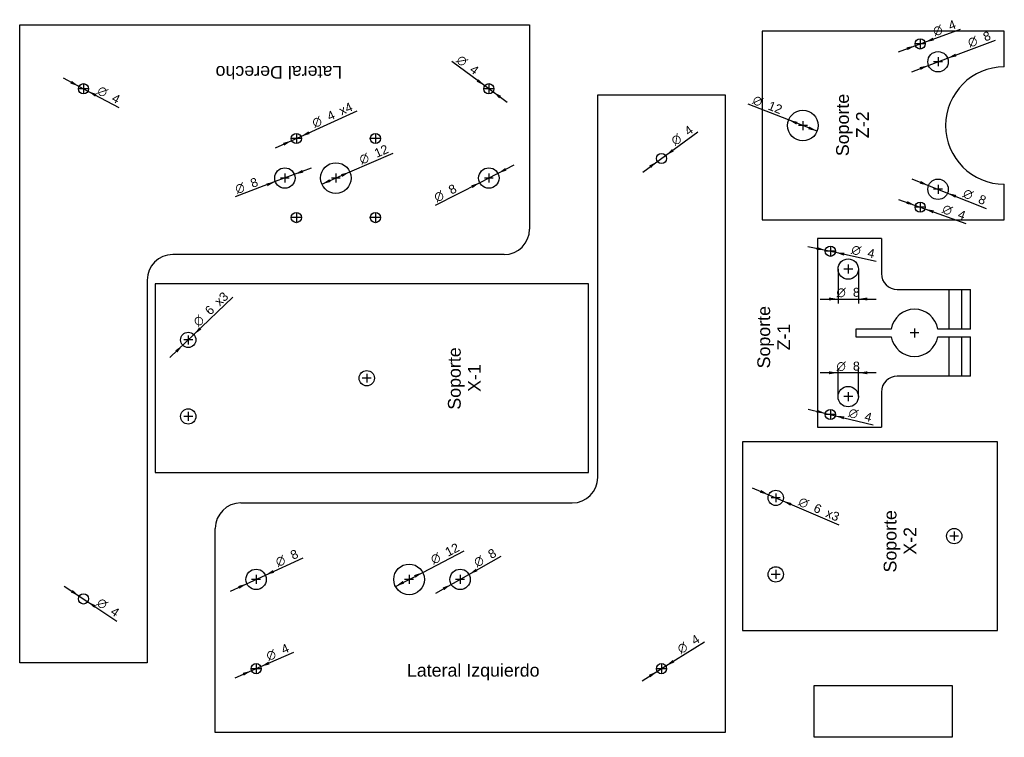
# Model space of a CAD drawing. Header units: millimetres. Extents: x 26 to 412, y 9 to 291.
import ezdxf
from ezdxf.enums import TextEntityAlignment as Align
from ezdxf.lldxf.tags import DXFTag

# ---------------------------------------------------------------- set-up
doc = ezdxf.new("R2010")
doc.units = ezdxf.units.MM
for name, color, linetype in [('$TD_AUDIT_GENERATED_(3F)', 7, 'Continuous'), ('LATERAL_DCHO', 7, 'Continuous'), ('LATERAL_IZDO', 7, 'Continuous'), ('MESA_VCAL1', 7, 'Continuous'), ('MESA_VCAL2', 7, 'Continuous'), ('MESA_VCAL_INF', 7, 'Continuous'), ('MESA_VCAL_SUP', 7, 'Continuous')]:
    doc.layers.add(name, color=color, linetype=linetype)
doc.styles.add('SEACAD_Arial', font='ARIAL.TTF')
doc.styles.add('SEACAD_Solid_Edge_ANSI1_Symbols', font='semeca1.ttf')
tags = doc.linetypes.add('CENTER2', pattern=[28.575, 19.05, -3.175, 3.175, -3.175]).pattern_tags.tags
tags[10:11] = [DXFTag(74, 4), DXFTag(75, 0), DXFTag(340, '0'), DXFTag(46, 0.0), DXFTag(50, 0.0), DXFTag(44, 0.0), DXFTag(45, 0.0)]
tags[8:9] = [DXFTag(74, 4), DXFTag(75, 0), DXFTag(340, '0'), DXFTag(46, 0.0), DXFTag(50, 0.0), DXFTag(44, 0.0), DXFTag(45, 0.0)]
tags[6:7] = [DXFTag(74, 4), DXFTag(75, 0), DXFTag(340, '0'), DXFTag(46, 0.0), DXFTag(50, 0.0), DXFTag(44, 0.0), DXFTag(45, 0.0)]
tags[4:5] = [DXFTag(74, 4), DXFTag(75, 0), DXFTag(340, '0'), DXFTag(46, 0.0), DXFTag(50, 0.0), DXFTag(44, 0.0), DXFTag(45, 0.0)]
tags = doc.linetypes.add('HIDDEN2', pattern=[4.7625, 3.175, -1.5875]).pattern_tags.tags
tags[6:7] = [DXFTag(74, 4), DXFTag(75, 0), DXFTag(340, '0'), DXFTag(46, 0.0), DXFTag(50, 0.0), DXFTag(44, 0.0), DXFTag(45, 0.0)]
tags[4:5] = [DXFTag(74, 4), DXFTag(75, 0), DXFTag(340, '0'), DXFTag(46, 0.0), DXFTag(50, 0.0), DXFTag(44, 0.0), DXFTag(45, 0.0)]
doc.dimstyles.new('DIN', dxfattribs={"dimtxt": 3.5, "dimasz": 3.5, "dimexe": 1.75, "dimexo": 0, "dimgap": 1.75, "dimtad": 1, "dimtxsty": 'SEACAD_Arial', "dimblk1": '_SE_FILLED', "dimblk2": '_SE_FILLED', "dimsah": 1, "dimcen": 1.75, "dimadec": 0, "dimazin": 0, "dimtfac": 1, "dimtmove": 1, "dimatfit": 3, "dimfxl": 0, "dimtolj": 1, "dimarcsym": 0})
picture_1 = doc.add_image_def('image1.jpg', size_in_pixel=(211, 79))

# ---------------------------------------------------------------- blocks, each defined once
blk = doc.blocks.new('SEANNOT_GROUP')
at = {"layer": '$TD_AUDIT_GENERATED_(3F)', "color": 7, "linetype": 'CENTER2'}
for p, q in [((387.83, 224.17), (384.33, 224.17)), ((386.08, 225.92), (386.08, 222.42))]:
    blk.add_line(p, q, dxfattribs=at)
blk = doc.blocks.new('SEANNOT_GROUP1')
at = {"layer": '$TD_AUDIT_GENERATED_(3F)', "color": 7, "linetype": 'CENTER2'}
for p, q in [((334.83, 249.17), (331.33, 249.17)), ((333.08, 250.92), (333.08, 247.42))]:
    blk.add_line(p, q, dxfattribs=at)
blk = doc.blocks.new('SEANNOT_GROUP2')
at = {"layer": '$TD_AUDIT_GENERATED_(3F)', "color": 7, "linetype": 'CENTER2'}
for p, q in [((386.08, 275.92), (386.08, 272.42)), ((387.83, 274.17), (384.33, 274.17))]:
    blk.add_line(p, q, dxfattribs=at)
blk = doc.blocks.new('SEANNOT_GROUP3')
at = {"layer": '$TD_AUDIT_GENERATED_(3F)', "color": 7, "linetype": 'CENTER2'}
for p, q in [((350.86, 194.64), (350.86, 191.14)), ((352.61, 192.89), (349.11, 192.89))]:
    blk.add_line(p, q, dxfattribs=at)
blk = doc.blocks.new('SEANNOT_GROUP4')
at = {"layer": '$TD_AUDIT_GENERATED_(3F)', "color": 7, "linetype": 'CENTER2'}
for p, q in [((343.86, 201.64), (343.86, 198.14)), ((345.61, 199.89), (342.11, 199.89))]:
    blk.add_line(p, q, dxfattribs=at)
blk = doc.blocks.new('SEANNOT_GROUP5')
at = {"layer": '$TD_AUDIT_GENERATED_(3F)', "color": 7, "linetype": 'CENTER2'}
for p, q in [((345.61, 135.89), (342.11, 135.89)), ((343.86, 137.64), (343.86, 134.14))]:
    blk.add_line(p, q, dxfattribs=at)
blk = doc.blocks.new('SEANNOT_GROUP6')
at = {"layer": '$TD_AUDIT_GENERATED_(3F)', "color": 7, "linetype": 'CENTER2'}
for p, q in [((352.61, 142.89), (349.11, 142.89)), ((350.86, 144.64), (350.86, 141.14))]:
    blk.add_line(p, q, dxfattribs=at)
blk = doc.blocks.new('SEANNOT_GROUP7')
at = {"layer": '$TD_AUDIT_GENERATED_(3F)', "color": 7, "linetype": 'CENTER2'}
for p, q in [((378.61, 167.89), (375.11, 167.89)), ((376.86, 169.64), (376.86, 166.14))]:
    blk.add_line(p, q, dxfattribs=at)
blk = doc.blocks.new('SEANNOT_GROUP8')
at = {"layer": '$TD_AUDIT_GENERATED_(3F)', "color": 7, "linetype": 'CENTER2'}
for p, q in [((322.43, 104.97), (322.43, 101.47)), ((324.18, 103.22), (320.68, 103.22))]:
    blk.add_line(p, q, dxfattribs=at)
blk = doc.blocks.new('SEANNOT_GROUP9')
at = {"layer": '$TD_AUDIT_GENERATED_(3F)', "color": 7, "linetype": 'CENTER2'}
for p, q in [((322.43, 74.97), (322.43, 71.47)), ((324.18, 73.22), (320.68, 73.22))]:
    blk.add_line(p, q, dxfattribs=at)
blk = doc.blocks.new('SEANNOT_GROUP10')
at = {"layer": '$TD_AUDIT_GENERATED_(3F)', "color": 7, "linetype": 'CENTER2'}
for p, q in [((392.43, 89.97), (392.43, 86.47)), ((394.18, 88.22), (390.68, 88.22))]:
    blk.add_line(p, q, dxfattribs=at)
blk = doc.blocks.new('SEANNOT_GROUP11')
at = {"layer": '$TD_AUDIT_GENERATED_(3F)', "color": 7, "linetype": 'CENTER2'}
for p, q in [((52.66, 263.59), (49.16, 263.59)), ((50.91, 265.34), (50.91, 261.84))]:
    blk.add_line(p, q, dxfattribs=at)
blk = doc.blocks.new('SEANNOT_GROUP12')
at = {"layer": '$TD_AUDIT_GENERATED_(3F)', "color": 7, "linetype": 'CENTER2'}
for p, q in [((211.66, 263.59), (208.16, 263.59)), ((209.91, 265.34), (209.91, 261.84))]:
    blk.add_line(p, q, dxfattribs=at)
blk = doc.blocks.new('SEANNOT_GROUP13')
at = {"layer": '$TD_AUDIT_GENERATED_(3F)', "color": 7, "linetype": 'CENTER2'}
for p, q in [((211.66, 228.59), (208.16, 228.59)), ((209.91, 230.34), (209.91, 226.84))]:
    blk.add_line(p, q, dxfattribs=at)
blk = doc.blocks.new('SEANNOT_GROUP14')
at = {"layer": '$TD_AUDIT_GENERATED_(3F)', "color": 7, "linetype": 'CENTER2'}
for p, q in [((167.16, 244.09), (163.66, 244.09)), ((165.41, 245.84), (165.41, 242.34))]:
    blk.add_line(p, q, dxfattribs=at)
blk = doc.blocks.new('SEANNOT_GROUP15')
at = {"layer": '$TD_AUDIT_GENERATED_(3F)', "color": 7, "linetype": 'CENTER2'}
for p, q in [((136.16, 244.09), (132.66, 244.09)), ((134.41, 245.84), (134.41, 242.34))]:
    blk.add_line(p, q, dxfattribs=at)
blk = doc.blocks.new('SEANNOT_GROUP16')
at = {"layer": '$TD_AUDIT_GENERATED_(3F)', "color": 7, "linetype": 'CENTER2'}
for p, q in [((131.66, 228.59), (128.16, 228.59)), ((129.91, 230.34), (129.91, 226.84))]:
    blk.add_line(p, q, dxfattribs=at)
blk = doc.blocks.new('SEANNOT_GROUP17')
at = {"layer": '$TD_AUDIT_GENERATED_(3F)', "color": 7, "linetype": 'CENTER2'}
for p, q in [((151.66, 228.59), (148.16, 228.59)), ((149.91, 230.34), (149.91, 226.84))]:
    blk.add_line(p, q, dxfattribs=at)
blk = doc.blocks.new('SEANNOT_GROUP18')
at = {"layer": '$TD_AUDIT_GENERATED_(3F)', "color": 7, "linetype": 'CENTER2'}
for p, q in [((136.16, 213.09), (132.66, 213.09)), ((134.41, 214.84), (134.41, 211.34))]:
    blk.add_line(p, q, dxfattribs=at)
blk = doc.blocks.new('SEANNOT_GROUP19')
at = {"layer": '$TD_AUDIT_GENERATED_(3F)', "color": 7, "linetype": 'CENTER2'}
for p, q in [((167.16, 213.09), (163.66, 213.09)), ((165.41, 214.84), (165.41, 211.34))]:
    blk.add_line(p, q, dxfattribs=at)
blk = doc.blocks.new('SEANNOT_GROUP20')
at = {"layer": '$TD_AUDIT_GENERATED_(3F)', "color": 7, "linetype": 'CENTER2'}
for p, q in [((162.02, 151.88), (162.02, 148.38)), ((163.77, 150.13), (160.27, 150.13))]:
    blk.add_line(p, q, dxfattribs=at)
blk = doc.blocks.new('SEANNOT_GROUP21')
at = {"layer": '$TD_AUDIT_GENERATED_(3F)', "color": 7, "linetype": 'CENTER2'}
for p, q in [((92.02, 166.88), (92.02, 163.38)), ((93.77, 165.13), (90.27, 165.13))]:
    blk.add_line(p, q, dxfattribs=at)
blk = doc.blocks.new('SEANNOT_GROUP22')
at = {"layer": '$TD_AUDIT_GENERATED_(3F)', "color": 7, "linetype": 'CENTER2'}
for p, q in [((92.02, 136.88), (92.02, 133.38)), ((93.77, 135.13), (90.27, 135.13))]:
    blk.add_line(p, q, dxfattribs=at)
blk = doc.blocks.new('SEANNOT_GROUP23')
at = {"layer": '$TD_AUDIT_GENERATED_(3F)', "color": 7, "linetype": 'CENTER2'}
for p, q in [((120.38, 71.25), (116.88, 71.25)), ((118.63, 73), (118.63, 69.5))]:
    blk.add_line(p, q, dxfattribs=at)
blk = doc.blocks.new('SEANNOT_GROUP24')
at = {"layer": '$TD_AUDIT_GENERATED_(3F)', "color": 7, "linetype": 'CENTER2'}
for p, q in [((120.38, 36.25), (116.88, 36.25)), ((118.63, 38), (118.63, 34.5))]:
    blk.add_line(p, q, dxfattribs=at)
blk = doc.blocks.new('SEANNOT_GROUP25')
at = {"layer": '$TD_AUDIT_GENERATED_(3F)', "color": 7, "linetype": 'CENTER2'}
for p, q in [((180.38, 71.25), (176.88, 71.25)), ((178.63, 73), (178.63, 69.5))]:
    blk.add_line(p, q, dxfattribs=at)
blk = doc.blocks.new('SEANNOT_GROUP26')
at = {"layer": '$TD_AUDIT_GENERATED_(3F)', "color": 7, "linetype": 'CENTER2'}
for p, q in [((200.38, 71.25), (196.88, 71.25)), ((198.63, 73), (198.63, 69.5))]:
    blk.add_line(p, q, dxfattribs=at)
blk = doc.blocks.new('SEANNOT_GROUP27')
at = {"layer": '$TD_AUDIT_GENERATED_(3F)', "color": 7, "linetype": 'CENTER2'}
for p, q in [((279.38, 36.25), (275.88, 36.25)), ((277.63, 38), (277.63, 34.5))]:
    blk.add_line(p, q, dxfattribs=at)
blk = doc.blocks.new('SEANNOT_GROUP28')
at = {"layer": '$TD_AUDIT_GENERATED_(3F)', "color": 7, "linetype": 'CENTER2'}
for p, q in [((380.83, 217.17), (377.33, 217.17)), ((379.08, 218.92), (379.08, 215.42))]:
    blk.add_line(p, q, dxfattribs=at)
blk = doc.blocks.new('SEANNOT_GROUP29')
at = {"layer": '$TD_AUDIT_GENERATED_(3F)', "color": 7, "linetype": 'CENTER2'}
for p, q in [((379.08, 282.92), (379.08, 279.42)), ((380.83, 281.17), (377.33, 281.17))]:
    blk.add_line(p, q, dxfattribs=at)
blk = doc.blocks.new('SE')
at = {"layer": 'LATERAL_IZDO', "color": 7, "linetype": 'Continuous'}
for p, q in [((25.91, 288.59), (225.91, 288.59)), ((25.91, 38.59), (25.91, 288.59)), ((225.91, 288.59), (225.91, 208.59)), ((215.91, 198.59), (85.91, 198.59)), ((75.91, 188.59), (75.91, 38.59)), ((75.91, 38.59), (25.91, 38.59))]:
    blk.add_line(p, q, dxfattribs=at)
for centre, radius in [((50.91, 263.59), 2), ((209.91, 263.59), 2), ((134.41, 244.09), 2), ((165.41, 244.09), 2), ((129.91, 228.59), 4), ((149.91, 228.59), 6), ((209.91, 228.59), 4), ((134.41, 213.09), 2), ((165.41, 213.09), 2), ((50.91, 63.59), 2)]:
    blk.add_circle(centre, radius, dxfattribs=at)
for centre, start, end in [((215.91, 208.59), 270, 0), ((85.91, 188.59), 90, 180)]:
    blk.add_arc(centre, 10, start, end, dxfattribs=at)
blk = doc.blocks.new('SE1')
at = {"layer": 'MESA_VCAL_INF', "color": 7, "linetype": 'Continuous'}
for p, q in [((338.86, 204.89), (338.86, 130.89)), ((363.86, 204.89), (338.86, 204.89)), ((363.86, 204.89), (363.86, 191.12)), ((370.1, 184.89), (398.86, 184.89)), ((398.86, 169.39), (398.86, 184.89)), ((367.74, 169.39), (353.86, 169.39)), ((353.86, 169.39), (353.86, 166.39)), ((353.86, 166.39), (367.74, 166.39)), ((398.86, 169.39), (385.99, 169.39)), ((385.99, 166.39), (398.86, 166.39)), ((398.86, 150.89), (398.86, 166.39)), ((398.86, 150.89), (370.1, 150.89)), ((363.86, 144.65), (363.86, 130.89)), ((338.86, 130.89), (363.86, 130.89))]:
    blk.add_line(p, q, dxfattribs=at)
at = {"layer": 'MESA_VCAL_INF', "color": 7, "linetype": 'HIDDEN2'}
for p, q in [((390.36, 184.89), (390.36, 169.39)), ((395.36, 169.39), (395.36, 184.89)), ((390.36, 166.39), (390.36, 150.89)), ((395.36, 150.89), (395.36, 166.39))]:
    blk.add_line(p, q, dxfattribs=at)
at = {"layer": 'MESA_VCAL_INF', "color": 7, "linetype": 'Continuous'}
for centre, radius in [((343.86, 199.89), 2), ((350.86, 192.89), 4), ((350.86, 142.89), 4), ((343.86, 135.89), 2)]:
    blk.add_circle(centre, radius, dxfattribs=at)
for centre, radius, start, end in [((370.1, 191.12), 6.24, 180, 270), ((376.86, 167.89), 9.25, 9.3324, 170.6676), ((376.86, 167.89), 9.25, 189.3324, 350.6676), ((370.1, 144.65), 6.24, 90, 180)]:
    blk.add_arc(centre, radius, start, end, dxfattribs=at)
blk = doc.blocks.new('SE2')
at = {"layer": 'MESA_VCAL_SUP', "color": 7, "linetype": 'Continuous'}
for p, q in [((412.08, 286.17), (317.08, 286.17)), ((317.08, 286.17), (317.08, 212.17)), ((412.08, 272.17), (412.08, 286.17)), ((412.08, 212.17), (412.08, 226.17)), ((317.08, 212.17), (412.08, 212.17))]:
    blk.add_line(p, q, dxfattribs=at)
for centre, radius in [((379.08, 281.17), 2), ((386.08, 274.17), 4), ((333.08, 249.17), 6), ((386.08, 224.17), 4), ((379.08, 217.17), 2)]:
    blk.add_circle(centre, radius, dxfattribs=at)
blk.add_arc((412.08, 249.17), 23, 90, 270, dxfattribs=at)
blk = doc.blocks.new('SE3')
at = {"layer": 'MESA_VCAL1', "color": 7, "linetype": 'Continuous'}
for p, q in [((249.02, 187.13), (79.02, 187.13)), ((79.02, 187.13), (79.02, 113.13)), ((249.02, 113.13), (249.02, 187.13)), ((79.02, 113.13), (249.02, 113.13))]:
    blk.add_line(p, q, dxfattribs=at)
for centre in [(92.02, 165.13), (162.02, 150.13), (92.02, 135.13)]:
    blk.add_circle(centre, 3, dxfattribs=at)
blk = doc.blocks.new('SE4')
at = {"layer": 'MESA_VCAL2', "color": 7, "linetype": 'Continuous'}
for p, q in [((409.43, 125.22), (309.43, 125.22)), ((309.43, 125.22), (309.43, 51.22)), ((409.43, 51.22), (409.43, 125.22)), ((309.43, 51.22), (409.43, 51.22))]:
    blk.add_line(p, q, dxfattribs=at)
for centre in [(322.43, 103.22), (392.43, 88.22), (322.43, 73.22)]:
    blk.add_circle(centre, 3, dxfattribs=at)
blk = doc.blocks.new('SE5')
at = {"layer": 'LATERAL_DCHO', "color": 7, "linetype": 'Continuous'}
for p, q in [((252.63, 261.25), (302.63, 261.25)), ((252.63, 111.25), (252.63, 261.25)), ((302.63, 261.25), (302.63, 11.25)), ((112.63, 101.25), (242.63, 101.25)), ((102.63, 11.25), (102.63, 91.25)), ((302.63, 11.25), (102.63, 11.25))]:
    blk.add_line(p, q, dxfattribs=at)
for centre, radius in [((277.63, 236.25), 2), ((178.63, 71.25), 6), ((118.63, 71.25), 4), ((198.63, 71.25), 4), ((118.63, 36.25), 2), ((277.63, 36.25), 2)]:
    blk.add_circle(centre, radius, dxfattribs=at)
for centre, start, end in [((242.63, 111.25), 270, 0), ((112.63, 91.25), 90, 180)]:
    blk.add_arc(centre, 10, start, end, dxfattribs=at)
blk = doc.blocks.new('DMBLK189')
at = {"layer": '$TD_AUDIT_GENERATED_(3F)', "linetype": 'Continuous'}
for points in [[(316.69, 106.32), (316.23, 105.25), (319.67, 104.4)], [(328.63, 101.19), (325.19, 102.04), (328.17, 100.12)]]:
    blk.add_hatch(color=7, dxfattribs=at).paths.add_polyline_path(points)
at = {"layer": '$TD_AUDIT_GENERATED_(3F)', "color": 7, "linetype": 'Continuous'}
for p, q in [((313.24, 107.16), (325.19, 102.04)), ((325.19, 102.04), (347.17, 92.61))]:
    blk.add_line(p, q, dxfattribs=at)
for s, style, p in [('O', 'SEACAD_Solid_Edge_ANSI1_Symbols', (332.4, 103.71)), ('6', 'SEACAD_Arial', (338.32, 101.17)), ('x3', 'SEACAD_Arial', (343.09, 99.12))]:
    blk.add_text(s, height=3.5, rotation=336.7873, dxfattribs=dict(at, style=style)).set_placement(p, align=Align.TOP_LEFT)
blk = doc.blocks.new('_SE_FILLED')
at = {"color": 0}
blk.add_line((0, 0), (-1, 0), dxfattribs=at)
blk.add_solid([(0, 0), (-1, -0.1665), (-1, 0.1665), (0, 0)], dxfattribs=at)
blk = doc.blocks.new('DMBLK190')
at = {"layer": '$TD_AUDIT_GENERATED_(3F)', "linetype": 'Continuous'}
for points in [[(338.61, 201.62), (338.36, 200.48), (341.91, 200.31)], [(349.36, 199.3), (345.82, 199.47), (349.12, 198.16)]]:
    blk.add_hatch(color=7, dxfattribs=at).paths.add_polyline_path(points)
at = {"layer": '$TD_AUDIT_GENERATED_(3F)', "color": 7, "linetype": 'Continuous'}
for p, q in [((335.07, 201.79), (345.82, 199.47)), ((345.82, 199.47), (361.85, 196))]:
    blk.add_line(p, q, dxfattribs=at)
for s, style, p in [('O', 'SEACAD_Solid_Edge_ANSI1_Symbols', (352.61, 202.47)), ('4', 'SEACAD_Arial', (358.9, 201.11))]:
    blk.add_text(s, height=3.5, rotation=347.7955, dxfattribs=dict(at, style=style)).set_placement(p, align=Align.TOP_LEFT)
blk = doc.blocks.new('DMBLK191')
at = {"layer": '$TD_AUDIT_GENERATED_(3F)', "linetype": 'Continuous'}
for points in [[(338.66, 137.76), (338.38, 136.63), (341.92, 136.36)], [(349.34, 135.15), (345.81, 135.41), (349.07, 134.02)]]:
    blk.add_hatch(color=7, dxfattribs=at).paths.add_polyline_path(points)
at = {"layer": '$TD_AUDIT_GENERATED_(3F)', "color": 7, "linetype": 'Continuous'}
for p, q in [((335.12, 138.03), (345.81, 135.41)), ((345.81, 135.41), (360.62, 131.79))]:
    blk.add_line(p, q, dxfattribs=at)
for s, style, p in [('O', 'SEACAD_Solid_Edge_ANSI1_Symbols', (351.55, 138.51)), ('4', 'SEACAD_Arial', (357.81, 136.98))]:
    blk.add_text(s, height=3.5, rotation=346.2558, dxfattribs=dict(at, style=style)).set_placement(p, align=Align.TOP_LEFT)
blk = doc.blocks.new('DMBLK192')
at = {"layer": '$TD_AUDIT_GENERATED_(3F)', "linetype": 'Continuous'}
for points in [[(330.54, 249.53), (330.97, 250.62), (327.49, 251.35)], [(335.2, 247.72), (338.67, 246.99), (335.62, 248.8)]]:
    blk.add_hatch(color=7, dxfattribs=at).paths.add_polyline_path(points)
at = {"layer": '$TD_AUDIT_GENERATED_(3F)', "color": 7, "linetype": 'Continuous'}
for p, q in [((327.49, 251.35), (311.6, 257.54)), ((338.67, 246.99), (327.49, 251.35))]:
    blk.add_line(p, q, dxfattribs=at)
for s, style, p in [('O', 'SEACAD_Solid_Edge_ANSI1_Symbols', (314.33, 261.17)), ('12', 'SEACAD_Arial', (320.33, 258.83))]:
    blk.add_text(s, height=3.5, rotation=338.7144, dxfattribs=dict(at, style=style)).set_placement(p, align=Align.TOP_LEFT)
blk = doc.blocks.new('DMBLK193')
at = {"layer": '$TD_AUDIT_GENERATED_(3F)', "linetype": 'Continuous'}
for points in [[(379.33, 227.47), (378.9, 226.39), (382.36, 225.64)], [(393.27, 221.95), (389.8, 222.69), (392.84, 220.86)]]:
    blk.add_hatch(color=7, dxfattribs=at).paths.add_polyline_path(points)
at = {"layer": '$TD_AUDIT_GENERATED_(3F)', "color": 7, "linetype": 'Continuous'}
for p, q in [((375.86, 228.22), (389.8, 222.69)), ((389.8, 222.69), (404.92, 216.7))]:
    blk.add_line(p, q, dxfattribs=at)
for s, style, p in [('O', 'SEACAD_Solid_Edge_ANSI1_Symbols', (396.85, 224.6)), ('8', 'SEACAD_Arial', (402.84, 222.23))]:
    blk.add_text(s, height=3.5, rotation=338.3825, dxfattribs=dict(at, style=style)).set_placement(p, align=Align.TOP_LEFT)
blk = doc.blocks.new('DMBLK194')
at = {"layer": '$TD_AUDIT_GENERATED_(3F)', "linetype": 'Continuous'}
for points in [[(392.89, 277.36), (389.83, 275.58), (393.31, 276.27)], [(378.86, 272.06), (379.27, 270.97), (382.34, 272.75)]]:
    blk.add_hatch(color=7, dxfattribs=at).paths.add_polyline_path(points)
at = {"layer": '$TD_AUDIT_GENERATED_(3F)', "color": 7, "linetype": 'Continuous'}
for p, q in [((389.83, 275.58), (408.6, 282.67)), ((375.79, 270.28), (389.83, 275.58))]:
    blk.add_line(p, q, dxfattribs=at)
for s, style, p in [('8', 'SEACAD_Arial', (403.35, 285.36)), ('O', 'SEACAD_Solid_Edge_ANSI1_Symbols', (397.32, 283.09))]:
    blk.add_text(s, height=3.5, rotation=20.6799, dxfattribs=dict(at, style=style)).set_placement(p, align=Align.TOP_LEFT)
blk = doc.blocks.new('DMBLK195')
at = {"layer": '$TD_AUDIT_GENERATED_(3F)', "linetype": 'Continuous'}
for points in [[(384.04, 283.62), (380.96, 281.86), (384.45, 282.52)], [(373.72, 279.81), (374.12, 278.72), (377.21, 280.48)]]:
    blk.add_hatch(color=7, dxfattribs=at).paths.add_polyline_path(points)
at = {"layer": '$TD_AUDIT_GENERATED_(3F)', "color": 7, "linetype": 'Continuous'}
for p, q in [((380.96, 281.86), (394.94, 287.01)), ((370.64, 278.05), (380.96, 281.86))]:
    blk.add_line(p, q, dxfattribs=at)
for s, style, p in [('4', 'SEACAD_Arial', (389.71, 289.75)), ('O', 'SEACAD_Solid_Edge_ANSI1_Symbols', (383.66, 287.52))]:
    blk.add_text(s, height=3.5, rotation=20.2339, dxfattribs=dict(at, style=style)).set_placement(p, align=Align.TOP_LEFT)
blk = doc.blocks.new('DMBLK196')
at = {"layer": '$TD_AUDIT_GENERATED_(3F)', "linetype": 'Continuous'}
for points in [[(374.09, 219.56), (373.7, 218.46), (377.2, 217.84)], [(384.46, 215.88), (380.97, 216.5), (384.07, 214.78)]]:
    blk.add_hatch(color=7, dxfattribs=at).paths.add_polyline_path(points)
at = {"layer": '$TD_AUDIT_GENERATED_(3F)', "color": 7, "linetype": 'Continuous'}
for p, q in [((370.6, 220.18), (380.97, 216.5)), ((380.97, 216.5), (396.98, 210.82))]:
    blk.add_line(p, q, dxfattribs=at)
for s, style, p in [('O', 'SEACAD_Solid_Edge_ANSI1_Symbols', (388.64, 218.42)), ('4', 'SEACAD_Arial', (394.71, 216.27))]:
    blk.add_text(s, height=3.5, rotation=340.4726, dxfattribs=dict(at, style=style)).set_placement(p, align=Align.TOP_LEFT)
blk = doc.blocks.new('DMBLK197')
at = {"layer": '$TD_AUDIT_GENERATED_(3F)', "linetype": 'Continuous'}
for points in [[(343.36, 180.59), (346.86, 181.17), (343.36, 181.76)], [(358.36, 180.59), (358.36, 181.76), (354.86, 181.17)]]:
    blk.add_hatch(color=7, dxfattribs=at).paths.add_polyline_path(points)
at = {"layer": '$TD_AUDIT_GENERATED_(3F)', "color": 7, "linetype": 'Continuous'}
for p, q in [((346.86, 192.89), (346.86, 179.42)), ((354.86, 192.89), (354.86, 179.42)), ((339.86, 181.17), (361.86, 181.17))]:
    blk.add_line(p, q, dxfattribs=at)
for s, style, p in [('O', 'SEACAD_Solid_Edge_ANSI1_Symbols', (346.27, 185.55)), ('8', 'SEACAD_Arial', (352.71, 185.55))]:
    blk.add_text(s, height=3.5, dxfattribs=dict(at, style=style)).set_placement(p, align=Align.TOP_LEFT)
blk = doc.blocks.new('DMBLK198')
at = {"layer": '$TD_AUDIT_GENERATED_(3F)', "linetype": 'Continuous'}
for points in [[(343.36, 152.83), (343.36, 151.66), (346.86, 152.24)], [(358.36, 152.83), (354.86, 152.24), (358.36, 151.66)]]:
    blk.add_hatch(color=7, dxfattribs=at).paths.add_polyline_path(points)
at = {"layer": '$TD_AUDIT_GENERATED_(3F)', "color": 7, "linetype": 'Continuous'}
for p, q in [((361.86, 152.24), (339.86, 152.24)), ((346.86, 142.89), (346.86, 153.99)), ((354.86, 142.89), (354.86, 153.99))]:
    blk.add_line(p, q, dxfattribs=at)
for s, style, p in [('O', 'SEACAD_Solid_Edge_ANSI1_Symbols', (346.27, 156.62)), ('8', 'SEACAD_Arial', (352.71, 156.62))]:
    blk.add_text(s, height=3.5, dxfattribs=dict(at, style=style)).set_placement(p, align=Align.TOP_LEFT)
blk = doc.blocks.new('DMBLK199')
at = {"layer": '$TD_AUDIT_GENERATED_(3F)', "linetype": 'Continuous'}
for points in [[(46.33, 266.69), (45.78, 265.66), (49.14, 264.53)], [(56.03, 261.52), (52.67, 262.65), (55.49, 260.49)]]:
    blk.add_hatch(color=7, dxfattribs=at).paths.add_polyline_path(points)
at = {"layer": '$TD_AUDIT_GENERATED_(3F)', "color": 7, "linetype": 'Continuous'}
for p, q in [((42.96, 267.82), (52.67, 262.65)), ((52.67, 262.65), (64.76, 256.21))]:
    blk.add_line(p, q, dxfattribs=at)
for s, style, p in [('O', 'SEACAD_Solid_Edge_ANSI1_Symbols', (57.64, 264.96)), ('4', 'SEACAD_Arial', (63.32, 261.93))]:
    blk.add_text(s, height=3.5, rotation=331.9557, dxfattribs=dict(at, style=style)).set_placement(p, align=Align.TOP_LEFT)
blk = doc.blocks.new('DMBLK200')
at = {"layer": '$TD_AUDIT_GENERATED_(3F)', "linetype": 'Continuous'}
for points in [[(46.64, 67.11), (46, 66.14), (49.24, 64.7)], [(55.81, 61.04), (52.57, 62.49), (55.17, 60.07)]]:
    blk.add_hatch(color=7, dxfattribs=at).paths.add_polyline_path(points)
at = {"layer": '$TD_AUDIT_GENERATED_(3F)', "color": 7, "linetype": 'Continuous'}
for p, q in [((43.4, 68.56), (52.57, 62.49)), ((52.57, 62.49), (64.04, 54.9))]:
    blk.add_line(p, q, dxfattribs=at)
for s, style, p in [('O', 'SEACAD_Solid_Edge_ANSI1_Symbols', (57.77, 64.29)), ('4', 'SEACAD_Arial', (63.14, 60.74))]:
    blk.add_text(s, height=3.5, rotation=326.5087, dxfattribs=dict(at, style=style)).set_placement(p, align=Align.TOP_LEFT)
blk = doc.blocks.new('DMBLK201')
at = {"layer": '$TD_AUDIT_GENERATED_(3F)', "linetype": 'Continuous'}
for points in [[(205.13, 266.39), (208.3, 264.78), (205.83, 267.33)], [(213.98, 259.86), (214.68, 260.79), (211.51, 262.4)]]:
    blk.add_hatch(color=7, dxfattribs=at).paths.add_polyline_path(points)
at = {"layer": '$TD_AUDIT_GENERATED_(3F)', "color": 7, "linetype": 'Continuous'}
for p, q in [((208.3, 264.78), (195.41, 274.3)), ((217.14, 258.25), (208.3, 264.78))]:
    blk.add_line(p, q, dxfattribs=at)
for s, style, p in [('O', 'SEACAD_Solid_Edge_ANSI1_Symbols', (199, 277.09)), ('4', 'SEACAD_Arial', (204.18, 273.26))]:
    blk.add_text(s, height=3.5, rotation=323.5496, dxfattribs=dict(at, style=style)).set_placement(p, align=Align.TOP_LEFT)
blk = doc.blocks.new('DMBLK202')
at = {"layer": '$TD_AUDIT_GENERATED_(3F)', "linetype": 'Continuous'}
for points in [[(137.12, 230.71), (136.71, 231.8), (133.64, 230.01)], [(123.1, 225.38), (126.17, 227.17), (122.69, 226.47)]]:
    blk.add_hatch(color=7, dxfattribs=at).paths.add_polyline_path(points)
at = {"layer": '$TD_AUDIT_GENERATED_(3F)', "color": 7, "linetype": 'Continuous'}
for p, q in [((140.19, 232.5), (126.17, 227.17)), ((126.17, 227.17), (110.36, 221.16))]:
    blk.add_line(p, q, dxfattribs=at)
for s, style, p in [('8', 'SEACAD_Arial', (115.97, 227.97)), ('O', 'SEACAD_Solid_Edge_ANSI1_Symbols', (109.95, 225.68))]:
    blk.add_text(s, height=3.5, rotation=20.8189, dxfattribs=dict(at, style=style)).set_placement(p, align=Align.TOP_LEFT)
blk = doc.blocks.new('DMBLK203')
at = {"layer": '$TD_AUDIT_GENERATED_(3F)', "linetype": 'Continuous'}
for points in [[(216.84, 231.5), (216.31, 232.54), (213.46, 230.42)], [(203.5, 224.65), (206.35, 226.77), (202.97, 225.69)]]:
    blk.add_hatch(color=7, dxfattribs=at).paths.add_polyline_path(points)
at = {"layer": '$TD_AUDIT_GENERATED_(3F)', "color": 7, "linetype": 'Continuous'}
for p, q in [((219.69, 233.61), (206.35, 226.77)), ((206.35, 226.77), (188.83, 217.78))]:
    blk.add_line(p, q, dxfattribs=at)
for s, style, p in [('8', 'SEACAD_Arial', (193.65, 225.17)), ('O', 'SEACAD_Solid_Edge_ANSI1_Symbols', (187.92, 222.23))]:
    blk.add_text(s, height=3.5, rotation=27.1632, dxfattribs=dict(at, style=style)).set_placement(p, align=Align.TOP_LEFT)
blk = doc.blocks.new('DMBLK204')
at = {"layer": '$TD_AUDIT_GENERATED_(3F)', "linetype": 'Continuous'}
for points in [[(147.38, 228.13), (144.4, 226.21), (147.84, 227.06)], [(151.97, 230.12), (152.43, 229.05), (155.41, 230.98)]]:
    blk.add_hatch(color=7, dxfattribs=at).paths.add_polyline_path(points)
at = {"layer": '$TD_AUDIT_GENERATED_(3F)', "color": 7, "linetype": 'Continuous'}
for p, q in [((155.41, 230.98), (172.43, 238.34)), ((144.4, 226.21), (155.41, 230.98))]:
    blk.add_line(p, q, dxfattribs=at)
for s, style, p in [('12', 'SEACAD_Arial', (164.54, 239.7)), ('O', 'SEACAD_Solid_Edge_ANSI1_Symbols', (158.63, 237.14))]:
    blk.add_text(s, height=3.5, rotation=23.4077, dxfattribs=dict(at, style=style)).set_placement(p, align=Align.TOP_LEFT)
blk = doc.blocks.new('DMBLK205')
at = {"layer": '$TD_AUDIT_GENERATED_(3F)', "linetype": 'Continuous'}
for points in [[(139.17, 246.89), (136.23, 244.92), (139.66, 245.83)], [(129.15, 242.35), (129.64, 241.29), (132.58, 243.27)]]:
    blk.add_hatch(color=7, dxfattribs=at).paths.add_polyline_path(points)
at = {"layer": '$TD_AUDIT_GENERATED_(3F)', "color": 7, "linetype": 'Continuous'}
for p, q in [((136.23, 244.92), (158.28, 254.91)), ((126.21, 240.38), (136.23, 244.92))]:
    blk.add_line(p, q, dxfattribs=at)
for s, style, p in [('4', 'SEACAD_Arial', (145.99, 254.14)), ('x4', 'SEACAD_Arial', (150.71, 256.28)), ('O', 'SEACAD_Solid_Edge_ANSI1_Symbols', (140.12, 251.48))]:
    blk.add_text(s, height=3.5, rotation=24.3724, dxfattribs=dict(at, style=style)).set_placement(p, align=Align.TOP_LEFT)
blk = doc.blocks.new('DMBLK206')
at = {"layer": '$TD_AUDIT_GENERATED_(3F)', "linetype": 'Continuous'}
for points in [[(96.31, 170.05), (94.19, 167.2), (97.12, 169.21)], [(86.93, 161.04), (87.74, 160.2), (89.86, 163.05)]]:
    blk.add_hatch(color=7, dxfattribs=at).paths.add_polyline_path(points)
at = {"layer": '$TD_AUDIT_GENERATED_(3F)', "color": 7, "linetype": 'Continuous'}
for p, q in [((94.19, 167.2), (109.53, 181.95)), ((84.81, 158.2), (94.19, 167.2))]:
    blk.add_line(p, q, dxfattribs=at)
for s, style, p in [('x3', 'SEACAD_Arial', (101.94, 180.72)), ('6', 'SEACAD_Arial', (98.2, 177.12)), ('O', 'SEACAD_Solid_Edge_ANSI1_Symbols', (93.55, 172.66))]:
    blk.add_text(s, height=3.5, rotation=43.8588, dxfattribs=dict(at, style=style)).set_placement(p, align=Align.TOP_LEFT)
blk = doc.blocks.new('DMBLK207')
at = {"layer": '$TD_AUDIT_GENERATED_(3F)', "linetype": 'Continuous'}
for points in [[(123.44, 38.98), (120.47, 37.05), (123.91, 37.92)], [(113.36, 34.59), (113.82, 33.52), (116.8, 35.45)]]:
    blk.add_hatch(color=7, dxfattribs=at).paths.add_polyline_path(points)
at = {"layer": '$TD_AUDIT_GENERATED_(3F)', "color": 7, "linetype": 'Continuous'}
for p, q in [((120.47, 37.05), (133.41, 42.69)), ((110.38, 32.66), (120.47, 37.05))]:
    blk.add_line(p, q, dxfattribs=at)
for s, style, p in [('O', 'SEACAD_Solid_Edge_ANSI1_Symbols', (122.12, 42.54)), ('4', 'SEACAD_Arial', (128.02, 45.12))]:
    blk.add_text(s, height=3.5, rotation=23.5438, dxfattribs=dict(at, style=style)).set_placement(p, align=Align.TOP_LEFT)
blk = doc.blocks.new('DMBLK208')
at = {"layer": '$TD_AUDIT_GENERATED_(3F)', "linetype": 'Continuous'}
for points in [[(125.2, 74.92), (122.26, 72.93), (125.69, 73.86)], [(111.58, 68.64), (112.07, 67.58), (115, 69.58)]]:
    blk.add_hatch(color=7, dxfattribs=at).paths.add_polyline_path(points)
at = {"layer": '$TD_AUDIT_GENERATED_(3F)', "color": 7, "linetype": 'Continuous'}
for p, q in [((122.26, 72.93), (137.06, 79.75)), ((108.64, 66.65), (122.26, 72.93))]:
    blk.add_line(p, q, dxfattribs=at)
for s, style, p in [('8', 'SEACAD_Arial', (131.63, 82.06)), ('O', 'SEACAD_Solid_Edge_ANSI1_Symbols', (125.78, 79.37))]:
    blk.add_text(s, height=3.5, rotation=24.7541, dxfattribs=dict(at, style=style)).set_placement(p, align=Align.TOP_LEFT)
blk = doc.blocks.new('DMBLK209')
at = {"layer": '$TD_AUDIT_GENERATED_(3F)', "linetype": 'Continuous'}
for points in [[(180.59, 72.92), (181.12, 71.88), (183.97, 74)], [(176.14, 70.63), (173.3, 68.51), (176.68, 69.59)]]:
    blk.add_hatch(color=7, dxfattribs=at).paths.add_polyline_path(points)
at = {"layer": '$TD_AUDIT_GENERATED_(3F)', "color": 7, "linetype": 'Continuous'}
for p, q in [((183.97, 74), (200.27, 82.4)), ((173.3, 68.51), (183.97, 74))]:
    blk.add_line(p, q, dxfattribs=at)
for s, style, p in [('12', 'SEACAD_Arial', (192.31, 83.22)), ('O', 'SEACAD_Solid_Edge_ANSI1_Symbols', (186.59, 80.27))]:
    blk.add_text(s, height=3.5, rotation=27.2429, dxfattribs=dict(at, style=style)).set_placement(p, align=Align.TOP_LEFT)
blk = doc.blocks.new('DMBLK210')
at = {"layer": '$TD_AUDIT_GENERATED_(3F)', "linetype": 'Continuous'}
for points in [[(204.87, 75.45), (202.11, 73.22), (205.45, 74.44)], [(191.82, 68.07), (192.39, 67.05), (195.15, 69.28)]]:
    blk.add_hatch(color=7, dxfattribs=at).paths.add_polyline_path(points)
at = {"layer": '$TD_AUDIT_GENERATED_(3F)', "color": 7, "linetype": 'Continuous'}
for p, q in [((202.11, 73.22), (214.75, 80.37)), ((189.06, 65.84), (202.11, 73.22))]:
    blk.add_line(p, q, dxfattribs=at)
for s, style, p in [('8', 'SEACAD_Arial', (209.14, 82.23)), ('O', 'SEACAD_Solid_Edge_ANSI1_Symbols', (203.54, 79.06))]:
    blk.add_text(s, height=3.5, rotation=29.5068, dxfattribs=dict(at, style=style)).set_placement(p, align=Align.TOP_LEFT)
blk = doc.blocks.new('DMBLK211')
at = {"layer": '$TD_AUDIT_GENERATED_(3F)', "linetype": 'Continuous'}
for points in [[(281.99, 39.66), (279.33, 37.31), (282.61, 38.67)], [(272.66, 33.83), (273.28, 32.84), (275.94, 35.19)]]:
    blk.add_hatch(color=7, dxfattribs=at).paths.add_polyline_path(points)
at = {"layer": '$TD_AUDIT_GENERATED_(3F)', "color": 7, "linetype": 'Continuous'}
for p, q in [((279.33, 37.31), (294.5, 46.79)), ((270, 31.48), (279.33, 37.31))]:
    blk.add_line(p, q, dxfattribs=at)
for s, style, p in [('O', 'SEACAD_Solid_Edge_ANSI1_Symbols', (283.35, 44.99)), ('4', 'SEACAD_Arial', (288.82, 48.4))]:
    blk.add_text(s, height=3.5, rotation=31.9927, dxfattribs=dict(at, style=style)).set_placement(p, align=Align.TOP_LEFT)
blk = doc.blocks.new('DMBLK212')
at = {"layer": '$TD_AUDIT_GENERATED_(3F)', "linetype": 'Continuous'}
for points in [[(281.73, 239.96), (279.25, 237.43), (282.42, 239.02)], [(272.84, 233.48), (273.53, 232.54), (276.02, 235.07)]]:
    blk.add_hatch(color=7, dxfattribs=at).paths.add_polyline_path(points)
at = {"layer": '$TD_AUDIT_GENERATED_(3F)', "color": 7, "linetype": 'Continuous'}
for p, q in [((279.25, 237.43), (291.92, 246.67)), ((270.36, 230.95), (279.25, 237.43))]:
    blk.add_line(p, q, dxfattribs=at)
for s, style, p in [('4', 'SEACAD_Arial', (286.14, 247.87)), ('O', 'SEACAD_Solid_Edge_ANSI1_Symbols', (280.93, 244.07))]:
    blk.add_text(s, height=3.5, rotation=36.1002, dxfattribs=dict(at, style=style)).set_placement(p, align=Align.TOP_LEFT)

msp = doc.modelspace()

# ---------------------------------------------------------------- block references
at = {"layer": '$TD_AUDIT_GENERATED_(3F)'}
for name in ['SE', 'SE2', 'SEANNOT_GROUP29', 'SEANNOT_GROUP2', 'SEANNOT_GROUP11', 'SEANNOT_GROUP12', 'SE5', 'SEANNOT_GROUP1', 'SEANNOT_GROUP15', 'SEANNOT_GROUP14', 'SEANNOT_GROUP16', 'SEANNOT_GROUP17', 'SEANNOT_GROUP13', 'SEANNOT_GROUP', 'SEANNOT_GROUP28', 'SEANNOT_GROUP18', 'SEANNOT_GROUP19', 'SE1', 'SEANNOT_GROUP4', 'SEANNOT_GROUP3', 'SE3', 'SEANNOT_GROUP21', 'SEANNOT_GROUP7', 'SEANNOT_GROUP20', 'SEANNOT_GROUP6', 'SEANNOT_GROUP22', 'SEANNOT_GROUP5', 'SE4', 'SEANNOT_GROUP8', 'SEANNOT_GROUP10', 'SEANNOT_GROUP9', 'SEANNOT_GROUP23', 'SEANNOT_GROUP25', 'SEANNOT_GROUP26', 'SEANNOT_GROUP24', 'SEANNOT_GROUP27']:
    msp.add_blockref(name, (0, 0), dxfattribs=at)

# ---------------------------------------------------------------- texts
at = {"layer": '$TD_AUDIT_GENERATED_(3F)', "color": 7, "linetype": 'Continuous', "style": 'SEACAD_Arial'}
for s, rotation, p in [('Lateral Derecho', 180, (152.428, 267.507)), ('Soporte ', 90, (346.134, 237.158)), ('Z-2', 90, (353.96, 244.223)), ('Soporte ', 90, (315.22, 153.964)), ('Z-1', 90, (323.047, 161.029)), ('Soporte ', 90, (193.879, 137.774)), ('X-1', 90, (201.705, 144.731)), ('Soporte ', 90, (364.773, 73.953)), ('X-2', 90, (372.599, 80.909))]:
    msp.add_text(s, height=5, rotation=rotation, dxfattribs=at).set_placement(p, align=Align.TOP_LEFT)
msp.add_text('Lateral Izquierdo', height=5, dxfattribs=at).set_placement((177.769, 38.139), align=Align.TOP_LEFT)

# ---------------------------------------------------------------- dimensions: what is measured, and where the dimension line sits
at = {"layer": '$TD_AUDIT_GENERATED_(3F)', "color": 7, "linetype": 'Continuous'}
for p1, p2, text, picture, middle in [((377.206, 280.475), (380.959, 281.859), '\\A1;%%C <>', 'DMBLK195', (384.026, 282.989)), ((382.341, 272.754), (389.825, 275.58), '\\A1;%%C <>', 'DMBLK194', (397.722, 278.56)), ((211.514, 262.404), (208.297, 264.781), '\\A1;%%C <>', 'DMBLK201', (204.766, 267.388)), ((49.14, 264.533), (52.67, 262.652), '\\A1;%%C <>', 'DMBLK199', (54.5, 261.678)), ((338.674, 246.989), (327.492, 251.345), '\\A1;%%C <>', 'DMBLK192', (324.989, 252.32)), ((132.583, 243.267), (136.227, 244.918), '\\A1;%%C <> x4', 'DMBLK205', (140.809, 246.994)), ((276.016, 235.075), (279.248, 237.431), '\\A1;%%C <>', 'DMBLK212', (282.52, 239.817)), ((144.399, 226.209), (155.411, 230.976), '\\A1;%%C <>', 'DMBLK204', (159.246, 232.636)), ((133.644, 230.014), (126.166, 227.171), '\\A1;%%C <>', 'DMBLK202', (121.23, 225.294)), ((213.464, 230.418), (206.346, 226.766), '\\A1;%%C <>', 'DMBLK203', (199.173, 223.086)), ((382.364, 225.641), (389.802, 222.693), '\\A1;%%C <>', 'DMBLK193', (394.104, 220.988)), ((377.198, 217.836), (380.968, 216.499), '\\A1;%%C <>', 'DMBLK196', (386.019, 214.707)), ((341.909, 200.311), (345.819, 199.466), '\\A1;%%C <>', 'DMBLK190', (350.485, 198.457)), ((89.861, 163.047), (94.188, 167.205), '\\A1;%%C <> x3', 'DMBLK206', (95.7, 168.658)), ((341.921, 136.364), (345.807, 135.414), '\\A1;%%C <>', 'DMBLK191', (349.325, 134.553)), ((319.673, 104.402), (325.188, 102.037), '\\A1;%%C <> x3', 'DMBLK189', (329.547, 100.167)), ((173.297, 68.506), (183.966, 74), '\\A1;%%C <>', 'DMBLK209', (187.499, 75.819)), ((114.999, 69.578), (122.264, 72.928), '\\A1;%%C <>', 'DMBLK208', (126.498, 74.88)), ((195.151, 69.283), (202.113, 73.223), '\\A1;%%C <>', 'DMBLK210', (204.626, 74.645)), ((49.237, 64.696), (52.573, 62.489), '\\A1;%%C <>', 'DMBLK200', (54.336, 61.322)), ((275.936, 35.193), (279.328, 37.313), '\\A1;%%C <>', 'DMBLK211', (284.631, 40.626)), ((116.798, 35.454), (120.465, 37.052), '\\A1;%%C <>', 'DMBLK207', (122.744, 38.045))]:
    dim = msp.add_diameter_dim_2p(p1=p1, p2=p2, text=text, dimstyle='DIN', dxfattribs=at)
    dim.commit()
    dim.dimension.update_dxf_attribs({"geometry": picture, "text_midpoint": middle, "dimtype": 163})
for base, p1, p2, angle, picture, middle in [((354.864, 181.173), (346.864, 192.889), (354.864, 192.889), 0, 'DMBLK197', (350.864, 181.173)), ((346.864, 152.245), (354.864, 142.889), (346.864, 142.889), 180.00001, 'DMBLK198', (350.864, 152.245))]:
    dim = msp.add_linear_dim(base=base, p1=p1, p2=p2, angle=angle, text='\\A1;%%C <>', dimstyle='DIN', override={"dimtad": 0, "dimtih": 1, "dimtoh": 1, "dimtmove": 0}, dxfattribs=at)
    dim.commit()
    dim.dimension.update_dxf_attribs({"geometry": picture, "text_midpoint": middle, "dimtype": 161})

# ---------------------------------------------------------------- pictures from other files: only their frames are drawn
image = msp.add_image(picture_1, insert=(337.503, 9.349), size_in_units=(54.135, 20.269))

doc.saveas('drawing.dxf')
